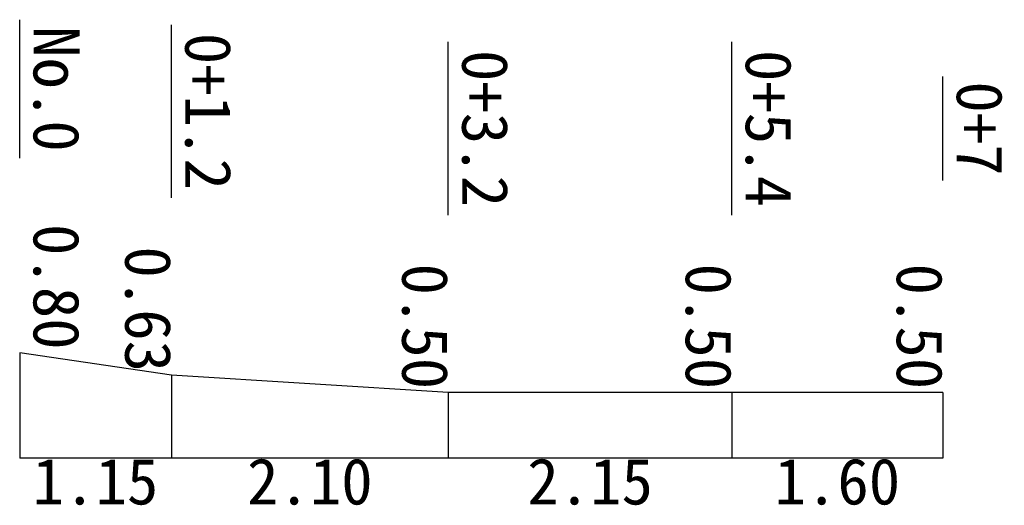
# Model space of a CAD drawing. Header units: metres. Extents: x 0 to 7466, y -356 to 3325.
import ezdxf
from ezdxf.enums import TextEntityAlignment as Align

# ---------------------------------------------------------------- set-up
doc = ezdxf.new("R2010")
doc.units = ezdxf.units.M
doc.styles.add('STYLE1', font='msgothic.ttc')

msp = doc.modelspace()

# ---------------------------------------------------------------- linework, layer by layer
at = {"color": 5}
for p, q in [((0, 2275), (0, 3325)), ((1150, 1973.75), (1150, 3286.25)), ((3250, 1843.75), (3250, 3156.25)), ((5400, 1843.75), (5400, 3156.25)), ((7000, 2106.25), (7000, 2893.75))]:
    msp.add_line(p, q, dxfattribs=at)
for p, q in [((0, 800), (0, 0)), ((0, 800), (0, 0)), ((1150, 630), (0, 800)), ((1150, 630), (1150, 0)), ((3250, 500), (1150, 630)), ((3250, 500), (3250, 0)), ((5400, 500), (3250, 500)), ((5400, 500), (5400, 0)), ((7000, 500), (5400, 500)), ((7000, 500), (7000, 0)), ((0, 0), (0, 0)), ((1150, 0), (0, 0)), ((1150, 0), (1150, 0)), ((3250, 0), (1150, 0)), ((3250, 0), (3250, 0)), ((5400, 0), (3250, 0)), ((5400, 0), (5400, 0)), ((7000, 0), (5400, 0)), ((7000, 0), (7000, 0))]:
    msp.add_line(p, q)

# ---------------------------------------------------------------- texts
at = {"color": 5, "style": 'STYLE1'}
for s, p in [('No.0', (0, 2800)), ('0+1.2', (1150, 2630)), ('0+3.2', (3250, 2500)), ('0+5.4', (5400, 2500)), ('0+7', (7000, 2500))]:
    msp.add_text(s, height=350, rotation=-90, dxfattribs=at).set_placement(p, align=Align.BOTTOM_CENTER)
at = {"style": 'STYLE1'}
msp.add_text('0.80', height=350, rotation=-90, dxfattribs=at).set_placement((0, 1300), align=Align.BOTTOM_CENTER)
for s, p in [('0.63', (1150, 1130)), ('0.50', (3250, 1000)), ('0.50', (5400, 1000)), ('0.50', (7000, 1000))]:
    msp.add_text(s, height=350, rotation=-90, dxfattribs=at).set_placement(p, align=Align.TOP_CENTER)
for s, p in [('1.15', (575, 0)), ('2.10', (2200, 0)), ('2.15', (4325, 0)), ('1.60', (6200, 0))]:
    msp.add_text(s, height=350, dxfattribs=at).set_placement(p, align=Align.TOP_CENTER)

doc.saveas('drawing.dxf')
